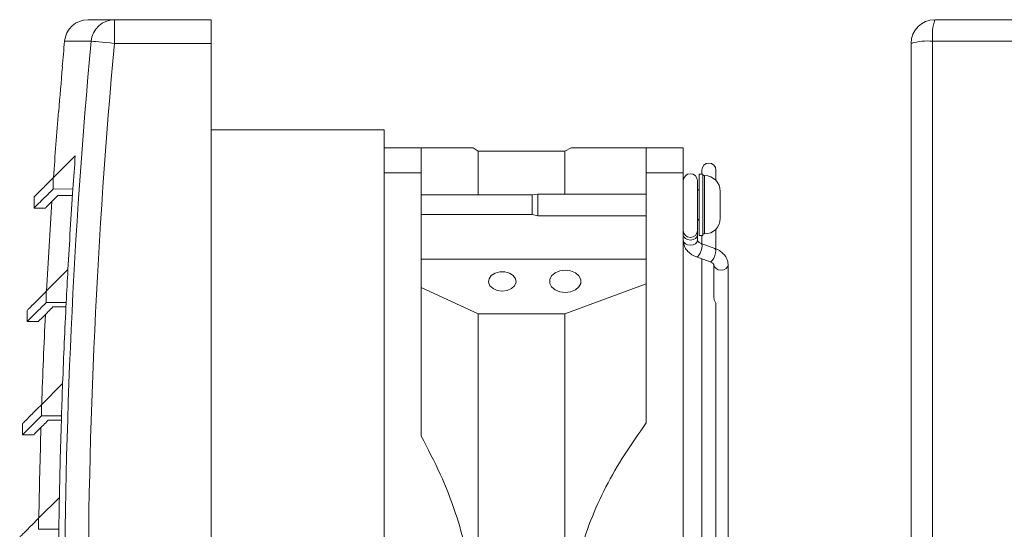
# Model space of a CAD drawing. Header units: millimetres. Extents: x 15 to 390, y 19 to 278.
# Tile 3 of 6: x 15 to 140, y 214 to 278. Entities that reach past the tile are written whole.
import ezdxf

# ---------------------------------------------------------------- set-up
doc = ezdxf.new("R2010")
doc.units = ezdxf.units.MM

msp = doc.modelspace()

# ---------------------------------------------------------------- linework, layer by layer
at = {"color": 7, "linetype": 'Continuous', "lineweight": 15}
for p, q in [((23.47, 278.46), (26.83, 278.46)), ((26.83, 278.46), (26.83, 275.46)), ((26.83, 278.46), (39.12, 278.46)), ((39.12, 278.46), (39.12, 275.46)), ((131.07, 278.46), (277.07, 278.46)), ((39.12, 275.46), (26.83, 275.46)), ((39.12, 129.46), (39.12, 275.46)), ((128.07, 129.46), (128.07, 275.46)), ((277.35, 275.73), (130.8, 275.73)), ((130.8, 275.73), (130.8, 129.18)), ((20.22, 272.46), (20.18, 272.46)), ((61.12, 264.46), (39.12, 264.46)), ((61.12, 264.46), (61.12, 140.46)), ((61.12, 262.21), (65.82, 262.21)), ((65.82, 259.03), (65.82, 262.21)), ((73.07, 261.79), (72.43, 262.21)), ((84.07, 261.79), (73.07, 261.79)), ((73.07, 261.79), (73.07, 256.21)), ((84.88, 262.21), (84.07, 261.79)), ((84.07, 261.79), (84.07, 256.33)), ((94.42, 262.21), (99.12, 262.21)), ((94.42, 262.21), (94.42, 259.03)), ((99.12, 262.21), (99.12, 259.03)), ((21.85, 261.19), (19.04, 258.38)), ((61.12, 259.03), (65.82, 259.03)), ((65.82, 225.57), (65.82, 259.03)), ((94.42, 259.03), (99.12, 259.03)), ((94.42, 259.03), (94.42, 227.26)), ((99.12, 259.03), (99.12, 145.88)), ((101.47, 259.36), (101.47, 258.86)), ((103.27, 258.04), (103.27, 259.36)), ((19.04, 258.38), (19.02, 256.95)), ((100.92, 251.71), (100.92, 258.01)), ((101.62, 258.86), (101.12, 258.86)), ((101.12, 258.86), (101.12, 254.96)), ((101.62, 258.86), (101.62, 254.96)), ((101.82, 258.66), (101.62, 258.66)), ((19.02, 256.95), (21.55, 256.98)), ((101.12, 256.96), (100.92, 256.76)), ((103.82, 256.66), (103.82, 254.96)), ((16.62, 255.96), (16.62, 254.55)), ((79.91, 256.21), (65.82, 256.21)), ((80.62, 256.33), (79.91, 256.21)), ((79.91, 256.21), (79.91, 254.96)), ((94.42, 256.33), (80.62, 256.33)), ((80.62, 256.33), (80.62, 254.96)), ((16.62, 254.55), (18.04, 254.55)), ((79.91, 254.96), (79.91, 253.71)), ((80.62, 254.96), (80.62, 253.58)), ((101.12, 254.96), (101.12, 251.06)), ((101.62, 254.96), (101.62, 251.06)), ((103.82, 254.96), (103.82, 253.26)), ((65.82, 253.71), (79.91, 253.71)), ((79.91, 253.71), (80.62, 253.58)), ((80.62, 253.58), (94.42, 253.58)), ((100.92, 253.16), (101.12, 252.96)), ((100.92, 251.12), (100.92, 251.71)), ((103.27, 249.43), (103.27, 251.88)), ((100.92, 250.45), (100.92, 251.12)), ((100.92, 250.47), (100.92, 250.45)), ((101.12, 251.06), (101.62, 251.06)), ((101.47, 251.06), (101.47, 250.02)), ((101.62, 251.26), (101.82, 251.26)), ((103.14, 249.41), (101.41, 250.04)), ((94.42, 248.07), (65.82, 248.07)), ((100.8, 248.35), (102.52, 247.72)), ((101.47, 248.1), (101.47, 156.81)), ((20.91, 246.73), (18.16, 243.98)), ((102.52, 247.72), (102.52, 247.72)), ((103.02, 247.31), (103.02, 243.13)), ((104.82, 206.7), (104.82, 247.31)), ((73.07, 241.11), (65.82, 244.47)), ((94.42, 244.91), (84.07, 241.11)), ((18.16, 243.98), (18.16, 242.56)), ((15.75, 241.56), (15.75, 240.15)), ((18.16, 242.56), (20.69, 242.56)), ((19.01, 242), (20.66, 242)), ((103.27, 162.66), (103.27, 242.26)), ((73.07, 241.11), (73.07, 176.24)), ((84.07, 241.11), (73.07, 241.11)), ((84.07, 241.11), (84.07, 176.24)), ((15.75, 240.15), (17.21, 240.15)), ((20.24, 232.27), (17.55, 229.58)), ((17.55, 229.58), (17.55, 228.16)), ((17.55, 228.16), (20.09, 228.16)), ((15.13, 227.16), (15.13, 225.75)), ((18.39, 227.6), (20.08, 227.6)), ((15.13, 225.75), (16.6, 225.75)), ((19.83, 217.81), (17.19, 215.18)), ((17.19, 215.18), (17.19, 213.76)), ((17.19, 213.76), (19.76, 213.76))]:
    msp.add_line(p, q, dxfattribs=at)
at = {"color": 8, "linetype": 'Continuous', "lineweight": 15}
for p, q in [((23.86, 275.73), (20.48, 275.73)), ((101.82, 258.66), (101.82, 254.96)), ((101.82, 254.96), (101.82, 251.26))]:
    msp.add_line(p, q, dxfattribs=at)
at = {"color": 7, "linetype": 'Continuous', "lineweight": 15, "flags": 128}
for points in [[(26.83, 275.46), (26.28, 275.51), (25.75, 275.56), (25.26, 275.6), (24.82, 275.65), (24.45, 275.68), (24.16, 275.71), (23.96, 275.72), (23.86, 275.73)], [(19.71, 266.81), (19.71, 266.81), (19.72, 266.81), (19.73, 266.81), (19.74, 266.81)], [(21.5, 256.16), (21.48, 256.16), (20.17, 256.15), (19.63, 256.14)], [(84.12, 243.83), (84.8, 243.91), (85.4, 244.16), (85.85, 244.53), (86.09, 244.99), (86.09, 245.48), (85.85, 245.95), (85.4, 246.32), (84.8, 246.57), (84.12, 246.65), (83.43, 246.57), (82.83, 246.32), (82.38, 245.95), (82.15, 245.48), (82.15, 244.99), (82.38, 244.53), (82.83, 244.16), (83.43, 243.91), (84.12, 243.83)], [(76.12, 244), (76.75, 244.09), (77.3, 244.32), (77.68, 244.69), (77.86, 245.13), (77.8, 245.58), (77.51, 245.98), (77.04, 246.29), (76.44, 246.46), (75.79, 246.46), (75.19, 246.29), (74.72, 245.98), (74.43, 245.58), (74.37, 245.13), (74.55, 244.69), (74.94, 244.32), (75.48, 244.09), (76.12, 244)]]:
    msp.add_lwpolyline(points, dxfattribs=at)
at = {"color": 8, "linetype": 'Continuous', "lineweight": 15, "flags": 128}
for points in [[(100.92, 251.12), (100.85, 250.88), (100.65, 250.67), (100.36, 250.54), (100.02, 250.49), (99.67, 250.54), (99.38, 250.67), (99.18, 250.88), (99.12, 251.12), (99.12, 251.12)], [(100.92, 250.45), (100.85, 250.21), (100.65, 250), (100.36, 249.86), (100.02, 249.82), (99.67, 249.86), (99.38, 250), (99.18, 250.21), (99.12, 250.45)], [(101.41, 250.04), (101.48, 249.96), (101.51, 249.76), (101.48, 249.47), (101.39, 249.14), (101.26, 248.82), (101.1, 248.56), (100.95, 248.39), (100.81, 248.34), (100.8, 248.35)], [(103.14, 249.41), (103.21, 249.33), (103.24, 249.13), (103.21, 248.85), (103.12, 248.52), (102.99, 248.2), (102.83, 247.93), (102.67, 247.76), (102.54, 247.72), (102.52, 247.72)], [(104.82, 247.31), (104.75, 247.07), (104.55, 246.86), (104.26, 246.72), (103.92, 246.67), (103.57, 246.72), (103.28, 246.86), (103.08, 247.07), (103.02, 247.31)]]:
    msp.add_lwpolyline(points, dxfattribs=at)
at = {"color": 7, "linetype": 'Continuous', "lineweight": 15}
for centre, radius, start, end in [((23.47, 275.46), 3, 90, 174.7447), ((26.84, 275.47), 2.99, 90.1072, 174.88), ((131.07, 275.46), 3, 90, 180), ((138.17, 276.37), 7.4, 163.5767, 184.9081), ((817.12, 202.46), 800, 174.74471, 174.9802), ((817.12, 202.46), 796.64, 174.72247, 185.27753), ((817.12, 202.46), 793.65, 174.72247, 185.27753), ((130.17, 268.36), 7.4, 85.0919, 106.4233), ((817.12, 202.46), 799.97, 174.98001, 175.38601), ((817.12, 202.46), 800, 175.38631, 175.98892), ((817.12, 202.46), 797.44, 175.77644, 176.07986), ((102.37, 259.36), 0.9, 0, 180), ((100.02, 258.01), 0.9, 0, 180), ((101.82, 256.66), 2, 0, 90), ((817.12, 202.46), 797.44, 176.07986, 176.8177), ((817.12, 202.46), 800, 176.20682, 177.02255), ((817.12, 202.46), 800, 176.20677, 177.0225), ((101.82, 253.26), 2, 270, 0), ((100.02, 251.71), 0.9, 180, 0), ((817.12, 202.46), 797.44, 176.8177, 177.11725), ((817.12, 202.46), 797.44, 177.11725, 177.85772), ((817.12, 202.46), 800, 177.23609, 178.05527), ((817.12, 202.46), 800, 177.23604, 178.05522), ((817.12, 202.46), 797.44, 177.85772, 178.15278), ((817.12, 202.46), 797.44, 178.15278, 178.89687), ((817.12, 202.46), 800, 178.26467, 179.08739), ((817.12, 202.46), 800, 178.26462, 179.08735), ((817.12, 202.46), 797.44, 178.89687, 179.18772), ((817.12, 202.46), 797.44, 179.18772, 179.93551)]:
    msp.add_arc(centre, radius, start, end, dxfattribs=at)
for points, knots in [([(65.82, 262.21), (66.57, 262.21), (68.09, 262.21), (69.9, 262.21), (71.29, 262.21), (72.13, 262.21), (72.51, 262.21), (72.41, 262.21), (72.4, 262.21)], [0, 0, 0, 0, 0.199974, 0.399871, 0.592608, 0.785815, 0.978316, 1, 1, 1, 1]), ([(84.91, 262.21), (84.94, 262.21), (85, 262.21), (85.69, 262.21), (86.77, 262.21), (88.2, 262.21), (89.9, 262.21), (91.95, 262.21), (93.54, 262.21), (94.42, 262.21)], [0, 0, 0, 0, 0.132456, 0.274015, 0.416074, 0.557842, 0.695333, 0.832861, 1, 1, 1, 1]), ([(19.04, 258.38), (18.55, 257.89), (17.57, 256.91), (16.84, 256.19), (16.52, 255.87), (16.61, 255.96), (16.61, 255.96)], [0, 0, 0, 0, 0.333373, 0.666528, 0.99989, 1, 1, 1, 1]), ([(16.66, 254.59), (16.65, 254.58), (16.61, 254.54), (16.97, 254.9), (17.72, 255.65), (18.59, 256.51), (19.02, 256.95)], [0, 0, 0, 0, 0.118267, 0.412251, 0.706163, 1, 1, 1, 1]), ([(19.63, 256.14), (19.43, 255.94), (18.83, 255.34), (18.18, 254.7), (18.09, 254.6), (18.04, 254.55)], [0, 0, 0, 0, 0.201382, 0.604193, 1, 1, 1, 1]), ([(99.12, 250.45), (99.13, 250.3), (99.15, 249.94), (99.39, 249.41), (99.8, 248.91), (100.29, 248.55), (100.65, 248.41), (100.8, 248.35)], [0, 0, 0, 0, 0.1629615, 0.3878142, 0.6132907, 0.847253, 1, 1, 1, 1]), ([(101.41, 250.04), (101.35, 250.06), (101.19, 250.13), (101.01, 250.27), (100.92, 250.4), (100.92, 250.43), (100.92, 250.45)], [0, 0, 0, 0, 0.151974, 0.408245, 0.67392, 1, 1, 1, 1]), ([(104.82, 247.31), (104.81, 247.46), (104.78, 247.82), (104.55, 248.35), (104.13, 248.85), (103.64, 249.21), (103.28, 249.36), (103.14, 249.41)], [0, 0, 0, 0, 0.16296, 0.387815, 0.613291, 0.847252, 1, 1, 1, 1]), ([(102.52, 247.72), (102.58, 247.7), (102.74, 247.63), (102.92, 247.49), (103.02, 247.36), (103.02, 247.33), (103.02, 247.31)], [0, 0, 0, 0, 0.1519747, 0.4082446, 0.6739242, 1, 1, 1, 1]), ([(18.16, 243.98), (17.68, 243.5), (16.71, 242.53), (15.91, 241.73), (15.8, 241.62), (15.75, 241.56)], [0, 0, 0, 0, 0.332781, 0.665973, 1, 1, 1, 1]), ([(103.26, 242.2), (103.26, 242.23), (103.27, 242.3), (103.24, 242.45), (103.17, 242.63), (103.09, 242.82), (103.03, 242.99), (103.02, 243.09), (103.02, 243.13)], [0, 0, 0, 0, 0.112363, 0.298294, 0.483487, 0.65987, 0.831587, 1, 1, 1, 1]), ([(15.79, 240.2), (15.78, 240.19), (15.75, 240.15), (16.11, 240.51), (16.86, 241.26), (17.73, 242.13), (18.16, 242.56)], [0, 0, 0, 0, 0.120113, 0.41366, 0.707003, 1, 1, 1, 1]), ([(17.21, 240.2), (17.21, 240.2), (17.22, 240.21), (17.78, 240.77), (18.6, 241.59), (19.01, 242)], [0, 0, 0, 0, 0.248397, 0.623967, 1, 1, 1, 1]), ([(17.55, 229.58), (17.06, 229.1), (16.1, 228.13), (15.29, 227.33), (15.19, 227.22), (15.13, 227.16)], [0, 0, 0, 0, 0.332781, 0.665973, 1, 1, 1, 1]), ([(15.18, 225.8), (15.17, 225.79), (15.13, 225.75), (15.5, 226.11), (16.25, 226.86), (17.11, 227.73), (17.55, 228.16)], [0, 0, 0, 0, 0.120113, 0.41366, 0.707003, 1, 1, 1, 1]), ([(16.6, 225.8), (16.6, 225.8), (16.61, 225.81), (17.17, 226.37), (17.98, 227.19), (18.39, 227.6)], [0, 0, 0, 0, 0.248397, 0.623967, 1, 1, 1, 1]), ([(94.42, 227.26), (93.47, 225.93), (91.61, 223.32), (89.23, 219.17), (87.26, 214.89), (85.87, 210.68), (85.09, 206.6), (84.81, 202.74), (85.01, 198.89), (85.69, 195.1), (86.77, 191.42), (88.2, 187.89), (89.9, 184.54), (91.95, 181.12), (93.54, 178.88), (94.42, 177.66)], [0, 0, 0, 0, 0.090716, 0.177788, 0.265007, 0.351871, 0.42323, 0.494835, 0.566156, 0.636947, 0.707989, 0.778884, 0.847641, 0.916416, 1, 1, 1, 1]), ([(65.82, 179.34), (66.57, 180.78), (68.08, 183.64), (69.9, 188.09), (71.28, 192.64), (72.17, 197.25), (72.53, 201.93), (72.29, 206.63), (71.52, 211.28), (70.19, 216.02), (68.31, 220.82), (66.65, 223.99), (65.82, 225.57)], [0, 0, 0, 0, 0.099979, 0.19992, 0.296281, 0.392877, 0.48912, 0.585657, 0.682555, 0.7792, 0.889571, 1, 1, 1, 1]), ([(17.19, 215.18), (16.71, 214.7), (15.75, 213.73), (14.94, 212.93), (14.83, 212.82), (14.78, 212.76)], [0, 0, 0, 0, 0.332781, 0.665973, 1, 1, 1, 1])]:
    msp.add_open_spline(points, degree=3, knots=knots, dxfattribs=at)

doc.saveas('drawing.dxf')
